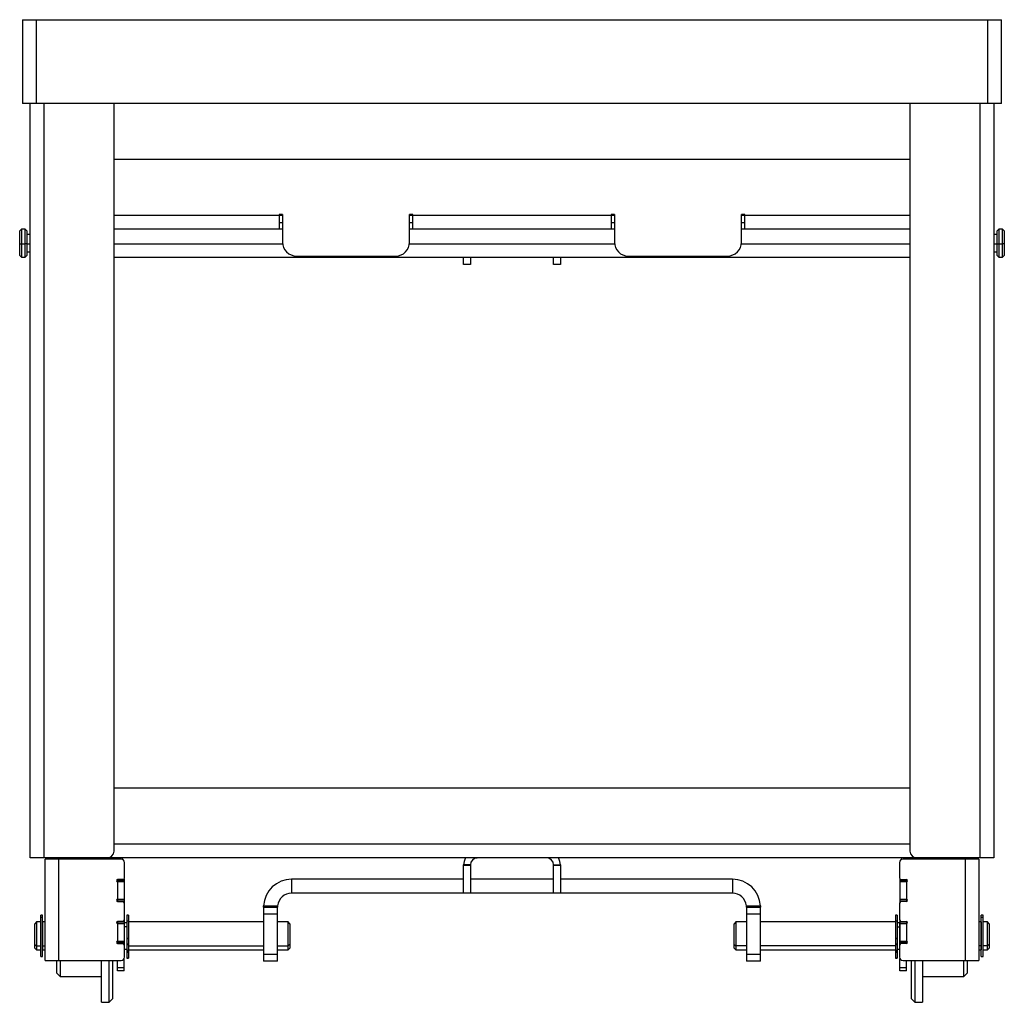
# Model space of a CAD drawing. Header units: millimetres. Extents: x -1195 to 1220, y -815 to 1076.
# Tile 2 of 4: x -1195 to -747, y -67 to 380. Entities that reach past the tile are written whole.
import ezdxf

# ---------------------------------------------------------------- set-up
doc = ezdxf.new("R2010")
doc.units = ezdxf.units.MM

msp = doc.modelspace()

# ---------------------------------------------------------------- linework, layer by layer
at = {"color": 7, "linetype": 'Continuous', "lineweight": 25}
for p, q in [((-1193.45, 380), (-1193.45, 341.9)), ((-1193.45, 380), (-748.7, 380)), ((-1187.23, 380), (-1187.23, 341.9)), ((-754.92, 341.9), (-754.92, 380)), ((-748.7, 341.9), (-748.7, 380)), ((-748.7, 341.9), (-1193.45, 341.9)), ((-1190.03, -1), (-1190.03, 341.9)), ((-1183.8, 341.9), (-1183.8, -1)), ((-1151.92, 2.17), (-1151.92, 341.9)), ((-790.23, 341.9), (-790.23, 2.17)), ((-758.35, -1), (-758.35, 341.9)), ((-752.13, 341.9), (-752.13, -1)), ((-790.23, 316.5), (-1151.92, 316.5)), ((-1075.35, 290.97), (-1151.92, 290.97)), ((-1075.35, 291.48), (-1076.87, 291.48)), ((-1076.87, 291.48), (-1076.87, 284.75)), ((-1075.35, 291.48), (-1075.35, 278.91)), ((-1016.09, 291.48), (-1017.61, 291.48)), ((-1017.61, 278.91), (-1017.61, 291.48)), ((-924.54, 290.97), (-1017.61, 290.97)), ((-1016.09, 284.75), (-1016.09, 291.48)), ((-924.54, 291.48), (-926.07, 291.48)), ((-926.07, 291.48), (-926.07, 284.75)), ((-924.54, 291.48), (-924.54, 278.91)), ((-865.28, 291.48), (-866.81, 291.48)), ((-866.81, 278.91), (-866.81, 291.48)), ((-790.23, 290.97), (-866.81, 290.97)), ((-865.28, 284.75), (-865.28, 291.48)), ((-1076.87, 287.8), (-1075.35, 287.8)), ((-1017.61, 287.8), (-1016.09, 287.8)), ((-926.07, 287.8), (-924.54, 287.8)), ((-866.81, 287.8), (-865.28, 287.8)), ((-1194.03, 284.75), (-1194.79, 283.99)), ((-1194.79, 272.81), (-1194.79, 283.99)), ((-1192.37, 284.75), (-1194.03, 284.75)), ((-1194.03, 284.75), (-1194.03, 272.05)), ((-1191.61, 283.99), (-1192.37, 284.75)), ((-1192.37, 272.05), (-1192.37, 284.75)), ((-1191.61, 283.99), (-1191.61, 272.81)), ((-1190.03, 282.37), (-1191.61, 282.37)), ((-1075.35, 284.75), (-1151.92, 284.75)), ((-924.54, 284.75), (-1017.61, 284.75)), ((-790.23, 284.75), (-866.81, 284.75)), ((-750.54, 282.37), (-752.13, 282.37)), ((-749.78, 284.75), (-750.54, 283.99)), ((-750.54, 272.81), (-750.54, 283.99)), ((-748.13, 284.75), (-749.78, 284.75)), ((-749.78, 284.75), (-749.78, 272.05)), ((-747.37, 283.99), (-748.13, 284.75)), ((-748.13, 272.05), (-748.13, 284.75)), ((-747.37, 283.99), (-747.37, 272.81)), ((-1194.79, 278.11), (-1194.03, 278.07)), ((-1194.03, 278.07), (-1192.37, 278.07)), ((-1191.61, 278.11), (-1192.37, 278.07)), ((-1191.61, 278.19), (-1190.03, 278.19)), ((-1151.92, 278.07), (-1075.29, 278.07)), ((-1017.67, 278.07), (-924.49, 278.07)), ((-866.86, 278.07), (-790.23, 278.07)), ((-752.13, 278.19), (-750.54, 278.19)), ((-750.54, 278.11), (-749.78, 278.07)), ((-749.78, 278.07), (-748.13, 278.07)), ((-747.37, 278.11), (-748.13, 278.07)), ((-1191.61, 274.43), (-1190.03, 274.43)), ((-752.13, 274.43), (-750.54, 274.43)), ((-1194.79, 272.81), (-1194.03, 272.05)), ((-1194.03, 272.05), (-1192.37, 272.05)), ((-1192.37, 272.05), (-1191.61, 272.81)), ((-1151.92, 272.05), (-790.23, 272.05)), ((-1069, 272.56), (-1023.96, 272.56)), ((-993.05, 268.75), (-993.05, 272.05)), ((-990, 268.75), (-993.05, 268.75)), ((-990, 272.05), (-990, 268.75)), ((-952.15, 268.75), (-952.15, 272.05)), ((-949.11, 268.75), (-952.15, 268.75)), ((-949.11, 272.05), (-949.11, 268.75)), ((-918.19, 272.56), (-873.16, 272.56)), ((-750.54, 272.81), (-749.78, 272.05)), ((-749.78, 272.05), (-748.13, 272.05)), ((-748.13, 272.05), (-747.37, 272.81)), ((-790.23, 30.75), (-1151.92, 30.75)), ((-790.23, 5.22), (-1151.92, 5.22)), ((-752.13, -1), (-1190.03, -1)), ((-1148.75, -1.51), (-1183.23, -1.51)), ((-1183.23, -47.61), (-1183.23, -1.51)), ((-1177.01, -47.61), (-1177.01, -1.51)), ((-1147.16, -9.99), (-1147.16, -3.1)), ((-993.05, -17), (-993.05, -4.18)), ((-990, -4.18), (-993.05, -4.18)), ((-993.05, -4.3), (-990, -4.3)), ((-990, -4.18), (-990, -17)), ((-952.15, -4.18), (-949.11, -4.18)), ((-952.15, -17), (-952.15, -4.18)), ((-952.15, -4.3), (-949.11, -4.3)), ((-949.11, -4.18), (-949.11, -17)), ((-794.99, -3.1), (-794.99, -9.99)), ((-758.92, -1.51), (-793.4, -1.51)), ((-765.15, -1.51), (-765.15, -47.61)), ((-758.92, -1.51), (-758.92, -47.61)), ((-1147.96, -10.78), (-1150.34, -10.78)), ((-1150.34, -10.78), (-1150.34, -20.81)), ((-1150.34, -11.03), (-1147.29, -11.03)), ((-1147.29, -11.83), (-1150.34, -11.83)), ((-1147.29, -10.42), (-1147.29, -21.18)), ((-1071.25, -10.65), (-1071.25, -17)), ((-993.05, -10.65), (-1071.25, -10.65)), ((-952.15, -10.65), (-990, -10.65)), ((-870.91, -10.65), (-949.11, -10.65)), ((-870.91, -10.65), (-870.91, -17)), ((-794.86, -10.42), (-794.86, -21.18)), ((-794.86, -11.03), (-791.82, -11.03)), ((-791.82, -11.83), (-794.86, -11.83)), ((-794.2, -10.78), (-791.82, -10.78)), ((-791.82, -10.78), (-791.82, -20.81)), ((-870.91, -17), (-1071.25, -17)), ((-1150.34, -19.76), (-1147.29, -19.76)), ((-1147.29, -20.56), (-1150.34, -20.56)), ((-1150.34, -20.81), (-1147.96, -20.81)), ((-1147.16, -29.04), (-1147.16, -21.61)), ((-794.99, -21.61), (-794.99, -29.04)), ((-794.86, -19.76), (-791.82, -19.76)), ((-791.82, -20.56), (-794.86, -20.56)), ((-791.82, -20.81), (-794.2, -20.81)), ((-1083.95, -23.35), (-1077.6, -23.35)), ((-1083.95, -23.35), (-1083.95, -47.95)), ((-1077.6, -26.53), (-1083.95, -26.53)), ((-1083.93, -22.72), (-1077.57, -22.72)), ((-1077.6, -47.95), (-1077.6, -23.35)), ((-864.59, -22.72), (-858.22, -22.72)), ((-864.56, -23.35), (-864.56, -47.95)), ((-864.56, -23.35), (-858.21, -23.35)), ((-858.21, -26.53), (-864.56, -26.53)), ((-858.21, -47.95), (-858.21, -23.35)), ((-1187.14, -30.08), (-1187.93, -30.88)), ((-1187.93, -41.99), (-1187.93, -30.88)), ((-1185.24, -30.08), (-1187.14, -30.08)), ((-1187.14, -30.08), (-1187.14, -42.78)), ((-1184.35, -27.04), (-1185.24, -27.04)), ((-1185.24, -45.83), (-1185.24, -27.04)), ((-1185.24, -27.88), (-1184.35, -27.88)), ((-1184.35, -45.83), (-1184.35, -27.04)), ((-1184.25, -30.49), (-1184.35, -30.49)), ((-1183.23, -30.08), (-1184.25, -30.08)), ((-1184.25, -42.78), (-1184.25, -30.08)), ((-1150.78, -30.08), (-1147.16, -30.08)), ((-1147.96, -29.83), (-1150.34, -29.83)), ((-1150.34, -29.83), (-1150.34, -39.86)), ((-1147.29, -30.88), (-1150.34, -30.88)), ((-1147.29, -29.47), (-1147.29, -40.23)), ((-1147.16, -46.02), (-1147.16, -30.08)), ((-1146.17, -30.49), (-1147.16, -30.49)), ((-1145.28, -27.04), (-1146.17, -27.04)), ((-1146.17, -27.04), (-1146.17, -46.54)), ((-1145.28, -29.73), (-1146.17, -29.73)), ((-1145.28, -27.04), (-1145.28, -46.54)), ((-1083.95, -30.08), (-1145.28, -30.08)), ((-1072.84, -30.08), (-1077.6, -30.08)), ((-1072.04, -30.88), (-1072.84, -30.08)), ((-1072.84, -42.78), (-1072.84, -30.08)), ((-1072.04, -30.88), (-1072.04, -41.99)), ((-869.32, -30.08), (-870.11, -30.88)), ((-870.11, -41.99), (-870.11, -30.88)), ((-864.56, -30.08), (-869.32, -30.08)), ((-869.32, -30.08), (-869.32, -42.78)), ((-796.87, -30.08), (-858.21, -30.08)), ((-795.98, -27.04), (-796.87, -27.04)), ((-796.87, -27.04), (-796.87, -46.54)), ((-795.98, -29.73), (-796.87, -29.73)), ((-795.98, -27.04), (-795.98, -46.54)), ((-794.99, -30.49), (-795.98, -30.49)), ((-794.99, -30.08), (-791.38, -30.08)), ((-794.99, -30.08), (-794.99, -46.02)), ((-794.86, -29.47), (-794.86, -40.23)), ((-791.82, -30.88), (-794.86, -30.88)), ((-794.2, -29.83), (-791.82, -29.83)), ((-791.82, -29.83), (-791.82, -39.86)), ((-757.91, -30.08), (-758.92, -30.08)), ((-757.91, -30.08), (-757.91, -42.78)), ((-757.81, -30.49), (-757.91, -30.49)), ((-756.92, -27.04), (-757.81, -27.04)), ((-757.81, -45.83), (-757.81, -27.04)), ((-757.81, -27.88), (-756.92, -27.88)), ((-756.92, -45.83), (-756.92, -27.04)), ((-755.02, -30.08), (-756.92, -30.08)), ((-754.22, -30.88), (-755.02, -30.08)), ((-755.02, -42.78), (-755.02, -30.08)), ((-754.22, -30.88), (-754.22, -41.99)), ((-1184.25, -32.27), (-1184.35, -32.27)), ((-1146.17, -32.27), (-1147.16, -32.27)), ((-795.98, -32.27), (-794.99, -32.27)), ((-757.91, -32.27), (-757.81, -32.27)), ((-1150.34, -38.81), (-1147.29, -38.81)), ((-1147.29, -39.61), (-1150.34, -39.61)), ((-1150.34, -39.86), (-1147.96, -39.86)), ((-1146.17, -37.48), (-1145.28, -37.48)), ((-1145.28, -37.7), (-1146.17, -37.7)), ((-1146.17, -39.98), (-1145.28, -39.98)), ((-796.87, -37.48), (-795.98, -37.48)), ((-795.98, -37.7), (-796.87, -37.7)), ((-796.87, -39.98), (-795.98, -39.98)), ((-794.86, -38.81), (-791.82, -38.81)), ((-791.82, -39.61), (-794.86, -39.61)), ((-791.82, -39.86), (-794.2, -39.86)), ((-1187.93, -40.39), (-1187.14, -40.96)), ((-1187.93, -41.99), (-1187.14, -42.78)), ((-1187.14, -40.96), (-1185.24, -40.96)), ((-1187.14, -42.78), (-1185.24, -42.78)), ((-1184.35, -42.38), (-1184.25, -42.38)), ((-1184.25, -40.96), (-1183.23, -40.96)), ((-1184.25, -42.78), (-1183.23, -42.78)), ((-1147.16, -42.38), (-1146.17, -42.38)), ((-1145.28, -40.5), (-1146.17, -40.5)), ((-1146.17, -42.9), (-1145.28, -42.9)), ((-1146.17, -43.05), (-1145.28, -43.05)), ((-1146.17, -43.27), (-1145.28, -43.27)), ((-1145.28, -43.99), (-1146.17, -43.99)), ((-1145.28, -40.96), (-1083.95, -40.96)), ((-1145.28, -42.78), (-1083.95, -42.78)), ((-1077.6, -40.96), (-1072.84, -40.96)), ((-1077.6, -42.78), (-1072.84, -42.78)), ((-1072.04, -40.39), (-1072.84, -40.96)), ((-1072.84, -42.78), (-1072.04, -41.99)), ((-870.11, -40.39), (-869.32, -40.96)), ((-870.11, -41.99), (-869.32, -42.78)), ((-864.56, -40.96), (-869.32, -40.96)), ((-869.32, -42.78), (-864.56, -42.78)), ((-796.87, -40.96), (-858.21, -40.96)), ((-858.21, -42.78), (-796.87, -42.78)), ((-795.98, -40.5), (-796.87, -40.5)), ((-796.87, -42.9), (-795.98, -42.9)), ((-796.87, -43.05), (-795.98, -43.05)), ((-796.87, -43.27), (-795.98, -43.27)), ((-795.98, -43.99), (-796.87, -43.99)), ((-795.98, -42.38), (-794.99, -42.38)), ((-757.91, -40.96), (-758.92, -40.96)), ((-758.92, -42.78), (-757.91, -42.78)), ((-757.91, -42.38), (-757.81, -42.38)), ((-755.02, -40.96), (-756.92, -40.96)), ((-756.92, -42.78), (-755.02, -42.78)), ((-754.22, -40.39), (-755.02, -40.96)), ((-755.02, -42.78), (-754.22, -41.99)), ((-1185.24, -45.83), (-1184.35, -45.83)), ((-1183.23, -47.61), (-1148.75, -47.61)), ((-1177.96, -53.32), (-1177.96, -47.61)), ((-1176.44, -47.61), (-1176.44, -54.85)), ((-1157.64, -66.6), (-1157.64, -47.61)), ((-1154.08, -66.6), (-1154.08, -47.61)), ((-1152.56, -47.61), (-1152.56, -65.07)), ((-1150.34, -52.31), (-1150.34, -47.61)), ((-1147.29, -52.31), (-1147.29, -46.64)), ((-1146.17, -46.39), (-1145.28, -46.39)), ((-1146.17, -46.54), (-1145.28, -46.54)), ((-1083.95, -44.78), (-1077.6, -44.78)), ((-1077.6, -47.95), (-1083.95, -47.95)), ((-864.56, -44.78), (-858.21, -44.78)), ((-858.21, -47.95), (-864.56, -47.95)), ((-796.87, -46.39), (-795.98, -46.39)), ((-796.87, -46.54), (-795.98, -46.54)), ((-794.86, -52.31), (-794.86, -46.64)), ((-793.4, -47.61), (-758.92, -47.61)), ((-791.82, -52.31), (-791.82, -47.61)), ((-789.59, -65.07), (-789.59, -47.61)), ((-788.07, -47.61), (-788.07, -66.6)), ((-784.51, -47.61), (-784.51, -66.6)), ((-765.72, -54.85), (-765.72, -47.61)), ((-764.19, -47.61), (-764.19, -53.32)), ((-757.81, -45.83), (-756.92, -45.83)), ((-1177.96, -53.32), (-1176.44, -54.85)), ((-1150.34, -50.72), (-1147.29, -50.72)), ((-1147.29, -52.31), (-1150.34, -52.31)), ((-794.86, -50.72), (-791.82, -50.72)), ((-791.82, -52.31), (-794.86, -52.31)), ((-765.72, -54.85), (-764.19, -53.32)), ((-1176.44, -54.85), (-1157.64, -54.85)), ((-784.51, -54.85), (-765.72, -54.85)), ((-1157.64, -66.6), (-1154.08, -66.6)), ((-1154.08, -66.6), (-1152.56, -65.07)), ((-789.59, -65.07), (-788.07, -66.6)), ((-788.07, -66.6), (-784.51, -66.6))]:
    msp.add_line(p, q, dxfattribs=at)
at = {"color": 7, "linetype": 'Continuous', "lineweight": 25, "flags": 128}
for points in [[(-1147.73, -1.88), (-1147.76, -1.79), (-1148.16, -1)], [(-793.99, -1), (-794.39, -1.79), (-794.43, -1.88)]]:
    msp.add_lwpolyline(points, dxfattribs=at)
at = {"color": 7, "linetype": 'Continuous', "lineweight": 25}
for centre, radius, start, end in [((-1069, 278.91), 6.35, 180, 270), ((-1023.96, 278.91), 6.35, 270, 0), ((-918.19, 278.91), 6.35, 180, 270), ((-873.16, 278.91), 6.35, 270, 0), ((-1155.1, 2.17), 3.17, 270, 0), ((-787.05, 2.17), 3.18, 180, 270), ((-1153.51, -4.18), 3.17, 57.1401, 90), ((-1148.75, -3.1), 1.59, 0, 90), ((-986.83, -4.18), 6.22, 149.3226, 180), ((-986.83, -4.18), 3.17, 90, 180), ((-955.33, -4.18), 3.18, 0, 90), ((-955.33, -4.18), 6.22, 0, 30.6774), ((-793.4, -3.1), 1.59, 90, 180), ((-788.64, -4.18), 3.17, 90, 122.8599), ((-1150.34, -11.29), 0.508, 90, 270), ((-1147.96, -9.99), 0.794, 270, 0), ((-1071.25, -23.35), 12.7, 90, 177.134), ((-870.91, -23.35), 12.7, 2.866, 90), ((-794.2, -9.99), 0.794, 180, 270), ((-791.82, -11.29), 0.508, 270, 90), ((-1071.25, -23.35), 6.35, 90, 174.2608), ((-870.91, -23.35), 6.35, 5.7392, 90), ((-1150.34, -20.3), 0.508, 90, 270), ((-1147.96, -21.61), 0.794, 0, 90), ((-794.2, -21.61), 0.794, 90, 180), ((-791.82, -20.3), 0.508, 270, 90), ((-1150.34, -30.34), 0.508, 90, 270), ((-1147.96, -29.04), 0.794, 270, 0), ((-794.2, -29.04), 0.794, 180, 270), ((-791.82, -30.34), 0.508, 270, 90), ((-1150.34, -39.35), 0.508, 90, 270), ((-1147.96, -40.66), 0.794, 0, 90), ((-794.2, -40.66), 0.794, 90, 180), ((-791.82, -39.35), 0.508, 270, 90), ((-1148.75, -46.02), 1.59, 270, 0), ((-793.4, -46.02), 1.59, 180, 270)]:
    msp.add_arc(centre, radius, start, end, dxfattribs=at)
for points, knots in [([(-1083.95, -23.35), (-1083.95, -23.34), (-1083.95, -23.32), (-1083.95, -23.18), (-1083.94, -22.97), (-1083.94, -22.8), (-1083.93, -22.72)], [0, 0, 0, 0, 0.250049, 0.499879, 0.749214, 1, 1, 1, 1]), ([(-1077.57, -22.72), (-1077.57, -22.8), (-1077.59, -22.97), (-1077.6, -23.18), (-1077.6, -23.32), (-1077.6, -23.34), (-1077.6, -23.35)], [0, 0, 0, 0, 0.250054, 0.499871, 0.749209, 1, 1, 1, 1]), ([(-864.56, -23.35), (-864.56, -23.34), (-864.56, -23.32), (-864.56, -23.18), (-864.57, -22.97), (-864.58, -22.8), (-864.59, -22.72)], [0, 0, 0, 0, 0.250056, 0.499886, 0.749201, 1, 1, 1, 1]), ([(-858.22, -22.72), (-858.22, -22.8), (-858.21, -22.97), (-858.21, -23.18), (-858.21, -23.32), (-858.21, -23.34), (-858.21, -23.35)], [0, 0, 0, 0, 0.25005, 0.499876, 0.749217, 1, 1, 1, 1])]:
    msp.add_open_spline(points, degree=3, knots=knots, dxfattribs=at)

doc.saveas('drawing.dxf')
